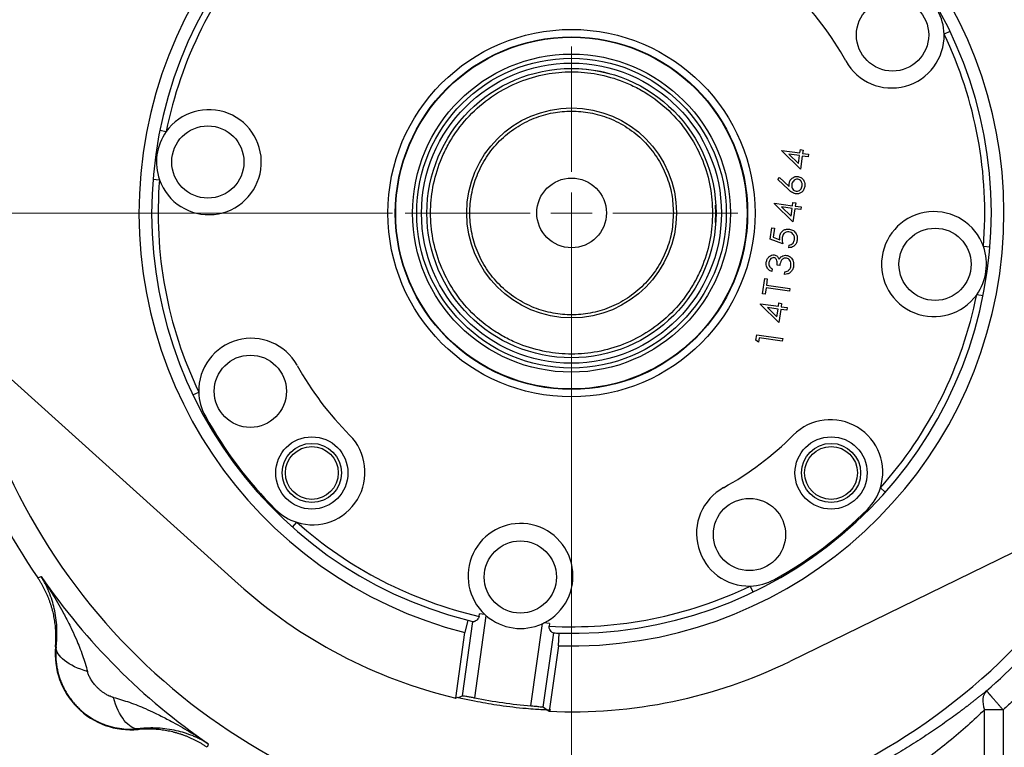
# Model space of a CAD drawing. Header units: inches. Extents: x 0.6 to 16.3, y 0.2 to 11.5.
# Tile 4 of 21: x 2.3 to 5.4, y 6.2 to 8.5. Entities that reach past the tile are written whole.
import ezdxf

# ---------------------------------------------------------------- set-up
doc = ezdxf.new("R2010")
doc.units = ezdxf.units.IN
doc.header["$MEASUREMENT"] = 0
doc.styles.add('SLDTEXTSTYLE0', font='TXT', dxfattribs={"width": 0.75})
doc.dimstyles.new('SLDDIMSTYLE0', dxfattribs={"dimtxt": 0.137795, "dimasz": 0.14, "dimexe": 0, "dimexo": 0.0625, "dimgap": 0.034449, "dimtad": 0, "dimdec": 1, "dimlfac": 1.5, "dimrnd": 1e-09, "dimzin": 12, "dimdsep": 46, "dimtxsty": 'SLDTEXTSTYLE0', "dimblk1": 'CLOSED', "dimblk2": 'CLOSED', "dimsah": 1, "dimcen": 0.09, "dimadec": 0, "dimazin": 3, "dimtfac": 1, "dimtdec": 1, "dimtofl": 0, "dimtmove": 0, "dimatfit": 3, "dimldrblk": 'CLOSED', "dimfxl": 0, "dimfrac": 2, "dimtolj": 1, "dimtzin": 12, "dimarcsym": 0})
doc.dimstyles.new('SLDDIMSTYLE4', dxfattribs={"dimtxt": 0.137795, "dimasz": 0.14, "dimexe": 0, "dimexo": 0.0625, "dimgap": 0.034449, "dimtad": 0, "dimtih": 1, "dimtoh": 1, "dimdec": 1, "dimlfac": 1.5, "dimrnd": 1e-09, "dimzin": 12, "dimdsep": 46, "dimtxsty": 'SLDTEXTSTYLE0', "dimblk1": 'CLOSED', "dimblk2": 'CLOSED', "dimsah": 1, "dimcen": 0.09, "dimadec": 0, "dimazin": 3, "dimtfac": 1, "dimtdec": 1, "dimtofl": 0, "dimtmove": 0, "dimatfit": 3, "dimldrblk": 'CLOSED', "dimfxl": 0, "dimfrac": 2, "dimtolj": 1, "dimtzin": 12, "dimarcsym": 0})
doc.dimstyles.new('SLDDIMSTYLE5', dxfattribs={"dimtxt": 0.137795, "dimasz": 0.14, "dimexe": 0, "dimexo": 0.0625, "dimgap": 0.034449, "dimtad": 0, "dimdec": 1, "dimlfac": 1.5, "dimrnd": 1e-09, "dimzin": 12, "dimdsep": 46, "dimtxsty": 'SLDTEXTSTYLE0', "dimblk1": 'CLOSED', "dimblk2": 'CLOSED', "dimsah": 1, "dimcen": 0.09, "dimadec": 0, "dimazin": 3, "dimtfac": 1, "dimtdec": 1, "dimtmove": 0, "dimatfit": 0, "dimldrblk": 'CLOSED', "dimfxl": 0, "dimfrac": 2, "dimtolj": 1, "dimtzin": 12, "dimarcsym": 0})

# ---------------------------------------------------------------- blocks, each defined once
blk = doc.blocks.new('_Closed')
at = {"color": 0, "linetype": 'ByBlock', "lineweight": -2}
for p, q in [((-1, 0.166667), (0, 0)), ((-1, 0.166667), (-1, -0.166667)), ((0, 0), (-1, -0.166667)), ((0, 0), (-1, 0))]:
    blk.add_line(p, q, dxfattribs=at)
blk = doc.blocks.new('_D_5')
at = {"color": 7, "linetype": 'Continuous', "lineweight": 0}
for p, q in [((3.3014, 9.9866), (1.2187, 9.9866)), ((1.2581, 9.9866), (1.2581, 9.3219)), ((1.1054, 9.2939), (1.0634, 9.2939)), ((1.0634, 9.2939), (1.0634, 9.0752)), ((1.4108, 9.2939), (1.4528, 9.2939)), ((1.4528, 9.2939), (1.4528, 9.0752)), ((1.0634, 9.0752), (1.1054, 9.0752)), ((1.4528, 9.0752), (1.4108, 9.0752)), ((1.2581, 4.9368), (1.2581, 8.869)), ((1.8519, 4.9368), (1.2187, 4.9368))]:
    blk.add_line(p, q, dxfattribs=at)
at = {"color": 7, "linetype": 'Continuous', "lineweight": 18, "xscale": 0.14, "yscale": 0.14}
for p, rotation in [((1.2581, 9.9866), 90.0000000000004), ((1.2581, 4.9368), 270.0000000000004)]:
    blk.add_blockref('_Closed', p, dxfattribs=dict(at, rotation=rotation))
at = {"color": 7, "linetype": 'Continuous', "lineweight": 18, "char_height": 0.1378, "attachment_point": 1, "style": 'SLDTEXTSTYLE0'}
for s, insert in [('192', (1.1054, 9.2528)), ('7.6', (1.1308, 9.0466))]:
    blk.add_mtext(s, dxfattribs=dict(at, insert=insert))
blk = doc.blocks.new('_D_6')
at = {"color": 7, "linetype": 'Continuous', "lineweight": 0}
for p, q in [((1.9865, 7.1112), (1.9865, 4.2212)), ((4.8732, 5.6741), (4.8732, 4.2212)), ((3.4089, 4.459), (3.3669, 4.459)), ((3.3669, 4.459), (3.3669, 4.2403)), ((3.7143, 4.459), (3.7563, 4.459)), ((3.7563, 4.459), (3.7563, 4.2403)), ((1.9865, 4.2605), (3.2461, 4.2605)), ((4.8732, 4.2605), (3.8771, 4.2605)), ((3.3669, 4.2403), (3.4089, 4.2403)), ((3.7563, 4.2403), (3.7143, 4.2403))]:
    blk.add_line(p, q, dxfattribs=at)
at = {"color": 7, "linetype": 'Continuous', "lineweight": 18, "xscale": 0.14, "yscale": 0.14, "rotation": 180.0000000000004}
blk.add_blockref('_Closed', (1.9865, 4.2605), dxfattribs=at)
at = {"color": 7, "linetype": 'Continuous', "lineweight": 18, "xscale": 0.14, "yscale": 0.14}
blk.add_blockref('_Closed', (4.8732, 4.2605), dxfattribs=at)
at = {"color": 7, "linetype": 'Continuous', "lineweight": 18, "char_height": 0.1378, "attachment_point": 1, "style": 'SLDTEXTSTYLE0'}
for s, insert in [('110', (3.4089, 4.4179)), ('4.3', (3.4343, 4.2117))]:
    blk.add_mtext(s, dxfattribs=dict(at, insert=insert))
blk = doc.blocks.new('_D_9')
at = {"color": 7, "linetype": 'Continuous', "lineweight": 0}
for p, q in [((3.4717, 7.9332), (1.5291, 7.9332)), ((1.5685, 7.9332), (1.5685, 6.42)), ((1.4157, 6.392), (1.3737, 6.392)), ((1.3737, 6.392), (1.3737, 6.1733)), ((1.7212, 6.392), (1.7632, 6.392)), ((1.7632, 6.392), (1.7632, 6.1733)), ((1.3737, 6.1733), (1.4157, 6.1733)), ((1.7632, 6.1733), (1.7212, 6.1733)), ((1.5685, 4.9368), (1.5685, 5.9671)), ((1.7538, 4.9368), (1.5291, 4.9368))]:
    blk.add_line(p, q, dxfattribs=at)
at = {"color": 7, "linetype": 'Continuous', "lineweight": 18, "xscale": 0.14, "yscale": 0.14}
for p, rotation in [((1.5685, 7.9332, -0.5752), 90.0000000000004), ((1.5685, 4.9368, -0.5752), 270.0000000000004)]:
    blk.add_blockref('_Closed', p, dxfattribs=dict(at, rotation=rotation))
at = {"color": 7, "linetype": 'Continuous', "lineweight": 18, "char_height": 0.1378, "attachment_point": 1, "style": 'SLDTEXTSTYLE0'}
for s, insert in [('114', (1.4157, 6.3509)), ('4.5', (1.4412, 6.1447))]:
    blk.add_mtext(s, dxfattribs=dict(at, insert=insert))
blk = doc.blocks.new('_D_10')
at = {"color": 7, "linetype": 'Continuous', "lineweight": 0}
for p, q in [((4.0399, 7.8938), (4.0399, 4.6076)), ((4.8732, 5.6741), (4.8732, 4.6076)), ((4.276, 4.8455), (4.2341, 4.8455)), ((4.2341, 4.8455), (4.2341, 4.6267)), ((4.4797, 4.8455), (4.5217, 4.8455)), ((4.5217, 4.8455), (4.5217, 4.6267)), ((4.0399, 4.647), (3.7899, 4.647)), ((4.8732, 4.647), (5.1232, 4.647)), ((4.2341, 4.6267), (4.276, 4.6267)), ((4.5217, 4.6267), (4.4797, 4.6267))]:
    blk.add_line(p, q, dxfattribs=at)
at = {"color": 7, "linetype": 'Continuous', "lineweight": 18, "xscale": 0.14, "yscale": 0.14}
blk.add_blockref('_Closed', (4.0399, 4.647, -0.5752), dxfattribs=at)
at = {"color": 7, "linetype": 'Continuous', "lineweight": 18, "xscale": 0.14, "yscale": 0.14, "rotation": 180.0000000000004}
blk.add_blockref('_Closed', (4.8732, 4.647, -0.5752), dxfattribs=at)
at = {"color": 7, "linetype": 'Continuous', "lineweight": 18, "char_height": 0.1378, "attachment_point": 1, "style": 'SLDTEXTSTYLE0'}
for s, insert in [('32', (4.276, 4.8044)), ('1.3', (4.2506, 4.5982))]:
    blk.add_mtext(s, dxfattribs=dict(at, insert=insert))
blk = doc.blocks.new('SW_CENTERMARKSYMBOL_0')
at = {"color": 0, "linetype": 'Continuous', "lineweight": 18}
for p, q in [((0, 0.1312), (0, 0.5288)), ((0, 0), (0, 0.0656)), ((-0.1312, 0), (-0.5288, 0)), ((0, 0), (-0.0656, 0)), ((0, 0), (0, -0.0656)), ((0, 0), (0.0656, 0)), ((0.1312, 0), (0.5288, 0)), ((0, -0.1312), (0, -0.5288))]:
    blk.add_line(p, q, dxfattribs=at)

msp = doc.modelspace()

# ---------------------------------------------------------------- linework, layer by layer
at = {"color": 7, "linetype": 'Continuous', "lineweight": 25}
for p, q in [((5.2426, 8.5103), (5.2239, 8.5014)), ((2.732, 8.1962), (2.7523, 8.1921)), ((4.7659, 8.1242), (4.7674, 8.1348)), ((4.7674, 8.1348), (4.7758, 8.1336)), ((4.7085, 8.1305), (4.7087, 8.1322)), ((4.7674, 8.0733), (4.7085, 8.1305)), ((4.7087, 8.1322), (4.7659, 8.1242)), ((4.7647, 8.1157), (4.7307, 8.1205)), ((4.7307, 8.1205), (4.7612, 8.0909)), ((4.7612, 8.0909), (4.7647, 8.1157)), ((4.7732, 8.1145), (4.7674, 8.0733)), ((4.7922, 8.1119), (4.7732, 8.1145)), ((4.7758, 8.1336), (4.7743, 8.123)), ((4.7743, 8.123), (4.7934, 8.1203)), ((4.7934, 8.1203), (4.7922, 8.1119)), ((2.7102, 8.0409), (2.7308, 8.0393)), ((4.6958, 8.04), (4.7013, 8.0462)), ((4.7013, 8.0462), (4.7313, 8.0176)), ((4.7297, 8.0077), (4.6958, 8.04)), ((4.4984, 7.934), (4.4977, 7.9585)), ((4.685, 7.9629), (4.6852, 7.9646)), ((4.7438, 7.9057), (4.685, 7.9629)), ((4.6852, 7.9646), (4.7423, 7.9566)), ((4.7411, 7.9481), (4.7071, 7.9529)), ((4.7071, 7.9529), (4.7376, 7.9233)), ((4.7376, 7.9233), (4.7411, 7.9481)), ((4.7423, 7.9566), (4.7438, 7.9672)), ((4.7438, 7.9672), (4.7523, 7.966)), ((4.7496, 7.947), (4.7438, 7.9057)), ((4.7686, 7.9443), (4.7496, 7.947)), ((4.7523, 7.966), (4.7508, 7.9554)), ((4.7508, 7.9554), (4.7698, 7.9527)), ((4.7698, 7.9527), (4.7686, 7.9443)), ((4.4974, 7.9032), (4.4984, 7.934)), ((4.6714, 7.8509), (4.6764, 7.8869)), ((4.6764, 7.8869), (4.6849, 7.8857)), ((4.6849, 7.8857), (4.6808, 7.8564)), ((4.6808, 7.8564), (4.7019, 7.8483)), ((4.7113, 7.8356), (4.6714, 7.8509)), ((4.7301, 7.8233), (4.7312, 7.8317)), ((5.3695, 7.8255), (5.3489, 7.8272)), ((4.7016, 7.7666), (4.6931, 7.7678)), ((2.9804, 6.7566), (1.8688, 7.7574)), ((4.6774, 7.756), (4.6763, 7.7475)), ((4.7171, 7.7386), (4.7183, 7.747)), ((4.6469, 7.677), (4.6538, 7.7257)), ((4.6538, 7.7257), (4.6622, 7.7245)), ((4.6622, 7.7245), (4.6594, 7.7044)), ((4.6594, 7.7044), (4.7335, 7.694)), ((4.6554, 7.6758), (4.6469, 7.677)), ((4.6582, 7.6959), (4.6554, 7.6758)), ((4.7323, 7.6855), (4.6582, 7.6959)), ((4.7335, 7.694), (4.7323, 7.6855)), ((5.3477, 7.6703), (5.3274, 7.6743)), ((4.6401, 7.6436), (4.6403, 7.6453)), ((4.6989, 7.5864), (4.6401, 7.6436)), ((4.6403, 7.6453), (4.6974, 7.6373)), ((4.6963, 7.6288), (4.6623, 7.6336)), ((4.6623, 7.6336), (4.6928, 7.604)), ((4.6974, 7.6373), (4.6989, 7.6479)), ((4.6989, 7.6479), (4.7074, 7.6467)), ((4.7074, 7.6467), (4.7059, 7.6361)), ((4.7059, 7.6361), (4.725, 7.6334)), ((4.6928, 7.604), (4.6963, 7.6288)), ((4.7047, 7.6277), (4.6989, 7.5864)), ((4.7238, 7.625), (4.7047, 7.6277)), ((4.725, 7.6334), (4.7238, 7.625)), ((4.6262, 7.5295), (4.6286, 7.5464)), ((4.6286, 7.5464), (4.7111, 7.5348)), ((4.6339, 7.523), (4.6262, 7.5295)), ((4.6359, 7.5368), (4.6339, 7.523)), ((4.7099, 7.5264), (4.6359, 7.5368)), ((4.7111, 7.5348), (4.7099, 7.5264)), ((2.8372, 7.3561), (2.8558, 7.365)), ((2.8731, 7.2864), (2.8766, 7.2884)), ((6.0783, 7.1658), (4.7339, 6.5101)), ((5.0369, 7.047), (5.0215, 7.0607)), ((3.0965, 6.99), (3.0994, 6.9928)), ((4.9831, 6.9899), (4.9803, 6.9927)), ((3.1536, 6.9362), (3.1673, 6.9516)), ((2.3439, 6.7756), (2.3498, 6.7774)), ((2.3498, 6.7774), (2.3554, 6.7791)), ((4.6866, 6.7665), (4.6847, 6.77)), ((4.617, 6.7305), (4.608, 6.7491)), ((3.6933, 6.4006), (3.7265, 6.6365)), ((3.7103, 6.6406), (3.7012, 6.6016)), ((3.7265, 6.6365), (3.7283, 6.6361)), ((3.7327, 6.3942), (3.7693, 6.6548)), ((3.7467, 6.653), (3.7479, 6.6615)), ((3.7645, 6.6591), (3.7479, 6.6615)), ((3.7645, 6.6591), (3.7693, 6.6548)), ((3.97, 6.6303), (3.9534, 6.6326)), ((3.672, 6.3932), (3.7012, 6.6016)), ((3.9109, 6.3692), (3.9476, 6.6298)), ((3.97, 6.6303), (3.9688, 6.6218)), ((3.9505, 6.3645), (3.9837, 6.6004)), ((3.9983, 6.5598), (4.0004, 6.5998)), ((2.4004, 6.5564), (2.4025, 6.5565)), ((3.9983, 6.5598), (3.969, 6.3515)), ((5.3524, 5.9516), (5.3524, 6.3562)), ((5.4112, 6.3562), (5.4112, 5.9516)), ((2.6631, 6.2959), (2.663, 6.2938)), ((2.8841, 6.2431), (2.8823, 6.2373)), ((2.8858, 6.2487), (2.8841, 6.2431))]:
    msp.add_line(p, q, dxfattribs=at)
for centre, radius in [((5.0602, 8.4988), 0.1147), ((4.0399, 7.9332), 0.5833), ((4.0399, 7.9332), 0.5597), ((4.0399, 7.9332), 0.5583), ((4.0399, 7.9332), 0.5049), ((4.0399, 7.9332), 0.4918), ((4.0399, 7.9332), 0.4765), ((4.0399, 7.9332), 0.4593), ((4.0404, 7.9338), 0.3333), ((2.8845, 8.0956), 0.1147), ((4.0404, 7.9338), 0.1107), ((5.1952, 7.7708), 0.1147), ((3.0195, 7.3676), 0.1147), ((3.2149, 7.1083), 0.1147), ((3.2149, 7.1083), 0.094), ((4.8648, 7.1083), 0.1147), ((4.8648, 7.1083), 0.094), ((3.2149, 7.1083), 0.084), ((4.8648, 7.1083), 0.084), ((4.6055, 6.9128), 0.1147), ((3.8775, 6.7779), 0.1147)]:
    msp.add_circle(centre, radius, dxfattribs=at)
at = {"color": 8, "linetype": 'Continuous', "lineweight": 25}
for start, end in [(11.4524, 152.5476), (191.4524, 332.5476)]:
    msp.add_arc((4.0399, 7.9332), 1.9709, start, end, dxfattribs=at)
at = {"color": 7, "linetype": 'Continuous', "lineweight": 25}
for centre, radius, start, end in [((4.0399, 7.9332), 1.374, 88.2674, 255.7326), ((4.0399, 7.9332), 1.334, 88.3048, 255.6952), ((4.0399, 7.9332), 1.374, 268.2674, 75.7326), ((4.0399, 7.9332), 1.334, 268.3048, 75.6952), ((4.0399, 7.9332), 1.3133, 138.3664, 168.632), ((4.0399, 7.9332), 0.9967, 29.0016, 44.9984), ((5.0573, 8.4972), 0.1667, 1.4247, 29.0016), ((5.0573, 8.4972), 0.1667, 209.0016, 1.4247), ((4.0399, 7.9332), 1.3133, 355.368, 25.6336), ((4.0404, 7.9338), 0.458, 74.7556, 89.7087), ((2.8878, 8.0951), 0.1667, 199.577, 144.423), ((2.8878, 8.0951), 0.1667, 144.423, 199.577), ((4.0399, 7.9332), 1.3133, 175.368, 205.6336), ((5.1919, 7.7713), 0.1667, 19.577, 324.423), ((5.1919, 7.7713), 0.1667, 324.423, 19.577), ((4.0399, 7.9332), 1.3133, 318.3664, 348.632), ((4.0399, 7.9332), 2.0533, 188.4531, 214.3161), ((3.0224, 7.3692), 0.1667, 29.0016, 181.4247), ((4.0399, 7.9332), 0.9967, 209.0016, 224.9984), ((3.0224, 7.3692), 0.1667, 181.4247, 209.0016), ((4.0399, 7.9332), 1.33, 209.0016, 224.9984), ((4.8624, 7.1106), 0.1667, 342.5753, 134.9984), ((3.2172, 7.1106), 0.1667, 252.5753, 44.9984), ((4.0399, 7.9332), 0.9967, 299.0016, 314.9984), ((4.6039, 6.9158), 0.1667, 119.0016, 271.4247), ((4.8624, 7.1106), 0.1667, 314.9984, 342.5753), ((3.2172, 7.1106), 0.1667, 224.9984, 252.5753), ((4.0399, 7.9332), 1.33, 299.0016, 314.9984), ((4.0399, 7.9332), 1.3133, 228.3664, 257.1025), ((3.878, 6.7812), 0.1667, 296.9152, 227.0848), ((4.0399, 7.9332), 2.0099, 311.0101, 328.9768), ((4.0399, 7.9332), 2.0419, 214.4163, 235.5837), ((4.6039, 6.9158), 0.1667, 271.4247, 299.0016), ((4.0399, 7.9332), 1.5833, 228, 256.5639), ((4.0399, 7.9332), 1.3133, 266.8975, 295.6336), ((4.0399, 7.9332), 1.334, 255.6952, 256.4136), ((3.878, 6.7812), 0.1667, 229.3109, 294.6891), ((4.0399, 7.9332), 1.334, 267.5864, 268.3048), ((2.6403, 6.5336), 0.2409, 174.5811, 275.4189), ((4.0399, 7.9332), 1.5833, 267.4361, 296), ((4.0399, 7.9332), 1.5694, 258.7119, 265.2881)]:
    msp.add_arc(centre, radius, start, end, dxfattribs=at)
for centre, start_param, end_param in [((2.6581, 8.1274), 5.276457, 5.286719), ((5.4216, 7.739), 4.138059, 4.148321)]:
    msp.add_ellipse(centre, major_axis=(2.3066, -0.3242), ratio=0.800731, start_param=start_param, end_param=end_param, dxfattribs=at)
for points, knots in [([(4.4884, 7.9339), (4.4869, 7.9613), (4.4839, 8.0176), (4.459, 8.101), (4.4176, 8.1813), (4.3593, 8.2529), (4.2994, 8.3016), (4.2467, 8.3323), (4.1928, 8.3568), (4.1238, 8.3766), (4.0402, 8.3843), (3.9566, 8.3766), (3.8731, 8.3525), (3.7929, 8.3109), (3.7212, 8.2527), (3.6726, 8.1927), (3.6419, 8.14), (3.6174, 8.0862), (3.5975, 8.0172), (3.5899, 7.9336), (3.5976, 7.85), (3.6216, 7.7665), (3.6633, 7.6862), (3.7215, 7.6146), (3.7814, 7.566), (3.8341, 7.5352), (3.888, 7.5107), (3.957, 7.4909), (4.0406, 7.4833), (4.1242, 7.491), (4.2077, 7.515), (4.288, 7.5566), (4.3596, 7.6148), (4.4082, 7.6748), (4.439, 7.7275), (4.4634, 7.7814), (4.484, 7.8503), (4.487, 7.9066), (4.4884, 7.9339)], [0, 0, 0, 0, 0.029124, 0.059993, 0.092145, 0.124979, 0.157814, 0.173908, 0.190007, 0.220876, 0.25, 0.279124, 0.309993, 0.342145, 0.374979, 0.407814, 0.423908, 0.440007, 0.470876, 0.5, 0.529124, 0.559993, 0.592145, 0.624979, 0.657814, 0.673908, 0.690007, 0.720876, 0.75, 0.779124, 0.809993, 0.842145, 0.874979, 0.907814, 0.923908, 0.940007, 0.970876, 1, 1, 1, 1]), ([(4.3637, 7.9339), (4.3627, 7.9536), (4.3605, 7.9942), (4.3425, 8.0545), (4.3126, 8.1124), (4.2706, 8.1641), (4.2189, 8.2061), (4.1609, 8.2361), (4.1006, 8.2534), (4.0403, 8.2589), (3.9799, 8.2534), (3.9197, 8.236), (3.8618, 8.206), (3.8101, 8.1639), (3.7681, 8.1122), (3.7381, 8.0543), (3.7208, 7.994), (3.7153, 7.9336), (3.7208, 7.8733), (3.7382, 7.813), (3.7682, 7.7551), (3.8102, 7.7034), (3.862, 7.6614), (3.9199, 7.6314), (3.9802, 7.6141), (4.0405, 7.6086), (4.1009, 7.6142), (4.1611, 7.6315), (4.2191, 7.6616), (4.2707, 7.7036), (4.3128, 7.7553), (4.3426, 7.8133), (4.3606, 7.8736), (4.3627, 7.9142), (4.3637, 7.9339)], [0, 0, 0, 0, 0.029129, 0.060003, 0.09216, 0.125, 0.15784, 0.189997, 0.220871, 0.25, 0.279129, 0.310003, 0.34216, 0.375, 0.40784, 0.439997, 0.470871, 0.5, 0.529129, 0.560003, 0.59216, 0.625, 0.65784, 0.689997, 0.720871, 0.75, 0.779129, 0.810003, 0.84216, 0.875, 0.90784, 0.939997, 0.970871, 1, 1, 1, 1]), ([(4.7317, 8.0269), (4.7326, 8.0306), (4.7344, 8.0379), (4.742, 8.0455), (4.7509, 8.0497), (4.7568, 8.0495), (4.7598, 8.0493)], [0, 0, 0, 0, 0.2799, 0.559641, 0.779777, 1, 1, 1, 1]), ([(4.759, 8.0408), (4.7564, 8.0407), (4.751, 8.0406), (4.745, 8.0357), (4.7412, 8.03), (4.7403, 8.0258), (4.7399, 8.0238)], [0, 0, 0, 0, 0.278445, 0.558346, 0.779003, 1, 1, 1, 1]), ([(4.7727, 8.0194), (4.7729, 8.0221), (4.7731, 8.0274), (4.7699, 8.0342), (4.7651, 8.0392), (4.7611, 8.0403), (4.759, 8.0408)], [0, 0, 0, 0, 0.280263, 0.560134, 0.780194, 1, 1, 1, 1]), ([(4.7598, 8.0493), (4.7637, 8.0482), (4.7714, 8.0461), (4.7785, 8.037), (4.7817, 8.0272), (4.7813, 8.0209), (4.7811, 8.0178)], [0, 0, 0, 0, 0.279219, 0.558501, 0.77922, 1, 1, 1, 1]), ([(4.7313, 8.0176), (4.7313, 8.0194), (4.7312, 8.0225), (4.7315, 8.0256), (4.7317, 8.0269)], [0, 0, 0, 0, 0.5599917, 1, 1, 1, 1]), ([(4.7399, 8.0238), (4.7398, 8.0211), (4.7395, 8.0159), (4.7427, 8.0091), (4.7476, 8.0042), (4.7517, 8.0032), (4.7537, 8.0027)], [0, 0, 0, 0, 0.280338, 0.560129, 0.780136, 1, 1, 1, 1]), ([(4.7811, 8.0178), (4.7802, 8.014), (4.7783, 8.0065), (4.7707, 7.9983), (4.7614, 7.994), (4.7553, 7.9942), (4.7522, 7.9943)], [0, 0, 0, 0, 0.280047, 0.559553, 0.779835, 1, 1, 1, 1]), ([(4.7537, 8.0027), (4.7564, 8.0027), (4.7617, 8.0028), (4.7676, 8.0077), (4.7714, 8.0133), (4.7723, 8.0174), (4.7727, 8.0194)], [0, 0, 0, 0, 0.278532, 0.558448, 0.779101, 1, 1, 1, 1]), ([(4.7522, 7.9943), (4.7474, 7.9959), (4.7389, 7.9987), (4.7325, 8.005), (4.7297, 8.0077)], [0, 0, 0, 0, 0.557886, 1, 1, 1, 1]), ([(4.7019, 7.8483), (4.7016, 7.8503), (4.7012, 7.8538), (4.7015, 7.8573), (4.7016, 7.8588)], [0, 0, 0, 0, 0.560097, 1, 1, 1, 1]), ([(4.7016, 7.8588), (4.7026, 7.8628), (4.7045, 7.8707), (4.713, 7.8789), (4.7228, 7.8829), (4.7292, 7.8825), (4.7324, 7.8823)], [0, 0, 0, 0, 0.279957, 0.559314, 0.779421, 1, 1, 1, 1]), ([(4.7098, 7.8554), (4.7096, 7.8517), (4.7093, 7.845), (4.7107, 7.8385), (4.7113, 7.8356)], [0, 0, 0, 0, 0.559482, 1, 1, 1, 1]), ([(4.7309, 7.8738), (4.7279, 7.8739), (4.722, 7.874), (4.715, 7.8688), (4.7111, 7.8622), (4.7102, 7.8577), (4.7098, 7.8554)], [0, 0, 0, 0, 0.279203, 0.558342, 0.778918, 1, 1, 1, 1]), ([(4.7488, 7.8488), (4.7489, 7.8521), (4.7491, 7.8585), (4.7446, 7.8665), (4.7383, 7.8721), (4.7334, 7.8733), (4.7309, 7.8738)], [0, 0, 0, 0, 0.279854, 0.559624, 0.779726, 1, 1, 1, 1]), ([(4.7324, 7.8823), (4.7368, 7.8811), (4.7455, 7.8787), (4.7542, 7.8689), (4.7579, 7.8577), (4.7574, 7.8507), (4.7571, 7.8471)], [0, 0, 0, 0, 0.279481, 0.558779, 0.779173, 1, 1, 1, 1]), ([(4.7571, 7.8471), (4.7563, 7.8435), (4.7546, 7.8362), (4.7474, 7.8284), (4.7388, 7.8239), (4.733, 7.8235), (4.7301, 7.8233)], [0, 0, 0, 0, 0.279939, 0.55943, 0.779616, 1, 1, 1, 1]), ([(4.7312, 7.8317), (4.7337, 7.8321), (4.7387, 7.8328), (4.7458, 7.8389), (4.7476, 7.8451), (4.7488, 7.8488)], [0, 0, 0, 0, 0.280951, 0.561201, 1, 1, 1, 1]), ([(4.6589, 7.7772), (4.6597, 7.7807), (4.6613, 7.7876), (4.6675, 7.7955), (4.6756, 7.8003), (4.6812, 7.8004), (4.684, 7.8004)], [0, 0, 0, 0, 0.280378, 0.56037, 0.78049, 1, 1, 1, 1]), ([(4.6828, 7.7919), (4.6805, 7.7918), (4.6758, 7.7914), (4.6697, 7.7853), (4.6682, 7.7796), (4.6673, 7.7761)], [0, 0, 0, 0, 0.278139, 0.559355, 1, 1, 1, 1]), ([(4.6931, 7.7678), (4.6934, 7.7727), (4.6938, 7.78), (4.6901, 7.7879), (4.6863, 7.791), (4.6839, 7.7916), (4.6828, 7.7919)], [0, 0, 0, 0, 0.499678, 0.749309, 0.874738, 1, 1, 1, 1]), ([(4.684, 7.8004), (4.6859, 7.7999), (4.6898, 7.7991), (4.6957, 7.7947), (4.698, 7.79), (4.6994, 7.7872)], [0, 0, 0, 0, 0.2802843, 0.5603947, 1, 1, 1, 1]), ([(4.6994, 7.7872), (4.7007, 7.7891), (4.703, 7.7926), (4.7064, 7.7949), (4.7078, 7.7959)], [0, 0, 0, 0, 0.5598678, 1, 1, 1, 1]), ([(4.7228, 7.7906), (4.7213, 7.7907), (4.7183, 7.7908), (4.7126, 7.7888), (4.7045, 7.7817), (4.7027, 7.7726), (4.7016, 7.7666)], [0, 0, 0, 0, 0.125435, 0.25095, 0.500297, 1, 1, 1, 1]), ([(4.7078, 7.7959), (4.7106, 7.7973), (4.7155, 7.7997), (4.7209, 7.7993), (4.7233, 7.7992)], [0, 0, 0, 0, 0.559568, 1, 1, 1, 1]), ([(4.7371, 7.7661), (4.7374, 7.769), (4.7378, 7.775), (4.7347, 7.7828), (4.7296, 7.7887), (4.725, 7.79), (4.7228, 7.7906)], [0, 0, 0, 0, 0.280731, 0.560372, 0.780531, 1, 1, 1, 1]), ([(4.7233, 7.7992), (4.7274, 7.7979), (4.7356, 7.7953), (4.7431, 7.7854), (4.7463, 7.7748), (4.7458, 7.7681), (4.7456, 7.7647)], [0, 0, 0, 0, 0.278847, 0.558302, 0.779008, 1, 1, 1, 1]), ([(4.6763, 7.7475), (4.6731, 7.7491), (4.6668, 7.7522), (4.6609, 7.7603), (4.6583, 7.769), (4.6587, 7.7745), (4.6589, 7.7772)], [0, 0, 0, 0, 0.280074, 0.559434, 0.779611, 1, 1, 1, 1]), ([(4.6673, 7.7761), (4.6672, 7.7739), (4.6669, 7.7694), (4.6698, 7.7616), (4.6746, 7.7581), (4.6774, 7.756)], [0, 0, 0, 0, 0.28078, 0.56065, 1, 1, 1, 1]), ([(4.7456, 7.7647), (4.7447, 7.7608), (4.743, 7.7531), (4.7356, 7.7443), (4.7264, 7.7396), (4.7202, 7.7389), (4.7171, 7.7386)], [0, 0, 0, 0, 0.280125, 0.559281, 0.779392, 1, 1, 1, 1]), ([(4.7306, 7.7522), (4.7325, 7.7545), (4.7358, 7.7586), (4.7367, 7.7638), (4.7371, 7.7661)], [0, 0, 0, 0, 0.558747, 1, 1, 1, 1]), ([(4.7183, 7.747), (4.7208, 7.7475), (4.7253, 7.7483), (4.729, 7.751), (4.7306, 7.7522)], [0, 0, 0, 0, 0.56063, 1, 1, 1, 1]), ([(5.8308, 6.8561), (5.8267, 6.8495), (5.8186, 6.8361), (5.8062, 6.8162), (5.7936, 6.7965), (5.7807, 6.7769), (5.7677, 6.7575), (5.7544, 6.7383), (5.741, 6.7192), (5.7273, 6.7002), (5.7134, 6.6814), (5.6992, 6.6628), (5.6849, 6.6443), (5.6704, 6.6259), (5.6556, 6.6077), (5.6357, 6.5837), (5.6102, 6.554), (5.579, 6.5192), (5.5469, 6.4851), (5.5141, 6.4518), (5.4806, 6.4191), (5.4464, 6.3872), (5.4229, 6.3666), (5.4112, 6.3562)], [0, 0, 0, 0, 0.035774, 0.071521, 0.107246, 0.142952, 0.178645, 0.214329, 0.250007, 0.285686, 0.321369, 0.35706, 0.392765, 0.428488, 0.464232, 0.500004, 0.571514, 0.642936, 0.714308, 0.785664, 0.857041, 0.928474, 1, 1, 1, 1]), ([(2.4004, 6.5564), (2.4007, 6.5596), (2.4013, 6.566), (2.4017, 6.5756), (2.4019, 6.5852), (2.4019, 6.5948), (2.4015, 6.6044), (2.4009, 6.6141), (2.4, 6.6236), (2.3988, 6.6332), (2.3974, 6.6427), (2.3957, 6.6522), (2.3937, 6.6616), (2.3914, 6.671), (2.3889, 6.6802), (2.3861, 6.6895), (2.383, 6.6986), (2.3797, 6.7076), (2.3761, 6.7165), (2.3722, 6.7254), (2.3681, 6.7341), (2.3638, 6.7427), (2.3592, 6.7511), (2.3543, 6.7594), (2.3493, 6.7676), (2.3457, 6.773), (2.3439, 6.7756)], [0, 0, 0, 0, 0.041666, 0.083331, 0.124998, 0.166665, 0.208333, 0.25, 0.291668, 0.333335, 0.375001, 0.416665, 0.458329, 0.499991, 0.541654, 0.583318, 0.624983, 0.66665, 0.708318, 0.749986, 0.791656, 0.833325, 0.874994, 0.916663, 0.958332, 1, 1, 1, 1]), ([(2.4025, 6.5565), (2.4028, 6.559), (2.4034, 6.5642), (2.4041, 6.5719), (2.4047, 6.5797), (2.405, 6.5875), (2.4052, 6.5954), (2.4052, 6.6035), (2.4051, 6.6115), (2.4044, 6.6267), (2.4022, 6.6493), (2.3971, 6.6772), (2.3896, 6.7048), (2.3817, 6.7269), (2.3735, 6.7458), (2.3655, 6.762), (2.3589, 6.7731), (2.3554, 6.7791)], [0, 0, 0, 0, 0.027232, 0.0551768, 0.0838464, 0.1132519, 0.1434034, 0.1743105, 0.205982, 0.238426, 0.3563474, 0.4866698, 0.6065984, 0.7421407, 0.813048, 0.8989905, 1, 1, 1, 1]), ([(2.3554, 6.7791), (2.3667, 6.7621), (2.3777, 6.7448), (2.4006, 6.7074), (2.4123, 6.6872), (2.4304, 6.6542), (2.437, 6.6415), (2.4466, 6.6225), (2.4497, 6.6162), (2.4576, 6.5997), (2.4623, 6.5896), (2.4737, 6.5633), (2.4802, 6.547), (2.4924, 6.513), (2.4978, 6.4953), (2.5021, 6.4778)], [0, 0, 0, 0, 0.296408, 0.296408, 0.563592, 0.563592, 0.730583, 0.730583, 0.834952, 0.834952, 1.04369, 1.04369, 1.37767, 1.37767, 1.669903, 1.669903, 1.669903, 1.669903]), ([(3.7467, 6.653), (3.7464, 6.6517), (3.7457, 6.6487), (3.7424, 6.6441), (3.7378, 6.6399), (3.7328, 6.6369), (3.7297, 6.6359), (3.7286, 6.6361), (3.7283, 6.6361)], [0, 0, 0, 0, 0.11439, 0.259008, 0.481895, 0.715004, 0.929881, 1, 1, 1, 1]), ([(3.9476, 6.6298), (3.9489, 6.6304), (3.9508, 6.6313), (3.9527, 6.6323), (3.9534, 6.6326)], [0, 0, 0, 0, 0.659423, 1, 1, 1, 1]), ([(3.9818, 6.6005), (3.9808, 6.6008), (3.979, 6.6014), (3.9751, 6.6052), (3.9715, 6.6101), (3.9691, 6.6154), (3.9685, 6.6192), (3.9687, 6.6212), (3.9688, 6.6218)], [0, 0, 0, 0, 0.215963, 0.430925, 0.676408, 0.829644, 0.947653, 1, 1, 1, 1]), ([(3.9818, 6.6005), (3.9818, 6.6005), (3.9828, 6.6004), (3.9833, 6.6004), (3.9837, 6.6004)], [0, 0, 0, 0, 0.052101, 1, 1, 1, 1]), ([(2.4025, 6.5565), (2.4023, 6.5539), (2.4018, 6.5489), (2.4015, 6.5412), (2.4012, 6.531), (2.4016, 6.5182), (2.403, 6.5028), (2.4054, 6.4876), (2.4088, 6.4726), (2.4132, 6.4578), (2.4185, 6.4433), (2.4248, 6.4292), (2.4319, 6.4156), (2.4399, 6.4024), (2.4487, 6.3898), (2.4583, 6.3778), (2.4687, 6.3665), (2.4797, 6.3558), (2.4915, 6.3459), (2.5038, 6.3368), (2.5167, 6.3285), (2.53, 6.321), (2.5439, 6.3144), (2.5581, 6.3088), (2.5726, 6.304), (2.5874, 6.3002), (2.6024, 6.2974), (2.6175, 6.2955), (2.6327, 6.2946), (2.648, 6.2946), (2.6581, 6.2955), (2.6631, 6.2959)], [0, 0, 0, 0, 0.018271, 0.0365, 0.05469, 0.091436, 0.128125, 0.164759, 0.201341, 0.237875, 0.274365, 0.310813, 0.347223, 0.383599, 0.419943, 0.45626, 0.492552, 0.528822, 0.565076, 0.601315, 0.637543, 0.673765, 0.709982, 0.746199, 0.782419, 0.818646, 0.854883, 0.891133, 0.9274, 0.963688, 1, 1, 1, 1]), ([(2.5845, 6.3955), (2.5835, 6.3957), (2.5798, 6.3967), (2.5754, 6.3983), (2.5699, 6.4007), (2.5638, 6.4037), (2.5561, 6.4083), (2.548, 6.414), (2.5406, 6.4201), (2.5346, 6.4257), (2.5301, 6.4304), (2.5247, 6.4364), (2.518, 6.445), (2.5107, 6.4563), (2.5061, 6.4657), (2.5038, 6.472), (2.5027, 6.4754), (2.5023, 6.477), (2.5021, 6.4779)], [0, 0, 0, 0, 0.0272854, 0.0966957, 0.1181176, 0.1775137, 0.2645843, 0.3409911, 0.4198607, 0.5000563, 0.5401228, 0.5799897, 0.6971505, 0.8081797, 0.9099168, 0.9564277, 0.9785373, 1, 1, 1, 1]), ([(5.3587, 6.4166), (5.3561, 6.4144), (5.3509, 6.4102), (5.3429, 6.4037), (5.3347, 6.3971), (5.3263, 6.3905), (5.3178, 6.3838), (5.3091, 6.377), (5.3002, 6.3701), (5.2912, 6.3632), (5.282, 6.3563), (5.2604, 6.3401), (5.2252, 6.3145), (5.1743, 6.2796), (5.1209, 6.245), (5.0775, 6.2187), (5.0458, 6.2003), (5.0265, 6.1894), (5.0072, 6.1787), (4.9878, 6.1682), (4.9683, 6.1579), (4.9552, 6.1512), (4.9487, 6.1478)], [0, 0, 0, 0, 0.024883, 0.049809, 0.074786, 0.099822, 0.124926, 0.150106, 0.175371, 0.200728, 0.226185, 0.251751, 0.376957, 0.502103, 0.6272, 0.751362, 0.793385, 0.835119, 0.876606, 0.917887, 0.959004, 1, 1, 1, 1]), ([(5.4112, 6.3562), (5.4101, 6.3574), (5.4081, 6.3598), (5.4051, 6.3633), (5.4022, 6.3665), (5.3995, 6.3697), (5.3969, 6.3727), (5.3944, 6.3756), (5.3919, 6.3784), (5.3896, 6.3811), (5.3873, 6.3837), (5.3851, 6.3862), (5.383, 6.3887), (5.381, 6.391), (5.379, 6.3932), (5.3771, 6.3954), (5.3753, 6.3975), (5.3736, 6.3995), (5.372, 6.4014), (5.3704, 6.4032), (5.3689, 6.4049), (5.3675, 6.4065), (5.3662, 6.408), (5.3644, 6.41), (5.3625, 6.4123), (5.3606, 6.4144), (5.3592, 6.416), (5.3589, 6.4164), (5.3587, 6.4166)], [0, 0, 0, 0, 0.039121, 0.076448, 0.112205, 0.146665, 0.180106, 0.212779, 0.244884, 0.27655, 0.307817, 0.33869, 0.369239, 0.399535, 0.429645, 0.459627, 0.489541, 0.519448, 0.54941, 0.579488, 0.609743, 0.64024, 0.671046, 0.702235, 0.770576, 0.84146, 0.916995, 1, 1, 1, 1]), ([(2.5845, 6.3955), (2.6019, 6.3912), (2.6197, 6.3857), (2.6537, 6.3736), (2.6699, 6.3671), (2.6962, 6.3556), (2.7063, 6.351), (2.7228, 6.3431), (2.7291, 6.34), (2.7482, 6.3304), (2.7609, 6.3237), (2.7938, 6.3057), (2.814, 6.294), (2.8515, 6.2711), (2.8688, 6.26), (2.8858, 6.2487)], [-1.668217, -1.668217, -1.668217, -1.668217, -1.375984, -1.375984, -1.042003, -1.042003, -0.833265, -0.833265, -0.728896, -0.728896, -0.561906, -0.561906, -0.294721, -0.294721, 0.001686, 0.001686, 0.001686, 0.001686]), ([(3.6933, 6.4006), (3.6942, 6.4007), (3.6959, 6.4008), (3.7036, 6.3996), (3.7143, 6.3978), (3.7246, 6.3958), (3.7308, 6.3946), (3.7327, 6.3942)], [0, 0, 0, 0, 0.226338, 0.45277, 0.679124, 0.905919, 1, 1, 1, 1]), ([(3.9109, 6.3692), (3.9154, 6.3688), (3.9244, 6.368), (3.9363, 6.3668), (3.9453, 6.3657), (3.9495, 6.365), (3.9503, 6.3646), (3.9505, 6.3645)], [0, 0, 0, 0, 0.227408, 0.45492, 0.68201, 0.908523, 1, 1, 1, 1]), ([(5.3524, 6.3562), (5.319, 6.3245), (5.2808, 6.2901), (5.2018, 6.2247), (5.1618, 6.1938), (5.0929, 6.1449), (5.0655, 6.1265), (5.0202, 6.0978), (5.0026, 6.087), (4.9849, 6.0766)], [0, 0, 0, 0, 0.746069, 0.746069, 1.418582, 1.418582, 1.838902, 1.838902, 2.101602, 2.101602, 2.101602, 2.101602]), ([(5.4112, 6.3562), (5.4002, 6.3562), (5.3892, 6.3562), (5.369, 6.3562), (5.3599, 6.3562), (5.3524, 6.3562)], [0, 0, 0, 0, 0.5, 0.5, 1, 1, 1, 1]), ([(2.8823, 6.2373), (2.8796, 6.2391), (2.8743, 6.2426), (2.8661, 6.2477), (2.8578, 6.2525), (2.8493, 6.2571), (2.8407, 6.2615), (2.832, 6.2656), (2.8232, 6.2694), (2.8142, 6.273), (2.8052, 6.2764), (2.7961, 6.2794), (2.7869, 6.2822), (2.7776, 6.2848), (2.7682, 6.287), (2.7588, 6.289), (2.7494, 6.2908), (2.7398, 6.2922), (2.7303, 6.2934), (2.7207, 6.2943), (2.7111, 6.2949), (2.7015, 6.2952), (2.6918, 6.2953), (2.6822, 6.2951), (2.6726, 6.2946), (2.6662, 6.2941), (2.663, 6.2938)], [0, 0, 0, 0, 0.041668, 0.083337, 0.125006, 0.166675, 0.208344, 0.250014, 0.291682, 0.33335, 0.375017, 0.416682, 0.458346, 0.500009, 0.541671, 0.583335, 0.624999, 0.666665, 0.708332, 0.75, 0.791667, 0.833335, 0.875002, 0.916669, 0.958334, 1, 1, 1, 1]), ([(2.8858, 6.2487), (2.8831, 6.2504), (2.8779, 6.2535), (2.8702, 6.2578), (2.8629, 6.2616), (2.856, 6.2651), (2.8495, 6.2681), (2.8434, 6.2708), (2.8307, 6.2761), (2.8114, 6.283), (2.7839, 6.2904), (2.7559, 6.2956), (2.7318, 6.2979), (2.7134, 6.2986), (2.7006, 6.2986), (2.688, 6.2981), (2.6756, 6.2973), (2.6672, 6.2964), (2.6631, 6.2959)], [0, 0, 0, 0, 0.045138, 0.087505, 0.127104, 0.163937, 0.198008, 0.229318, 0.257869, 0.393408, 0.51334, 0.643659, 0.761584, 0.81312, 0.862692, 0.910335, 0.956089, 1, 1, 1, 1])]:
    msp.add_open_spline(points, degree=3, knots=knots, dxfattribs=at)
for points in [[(2.5021, 6.4778), (2.4724, 6.4864), (2.4209, 6.5108), (2.4022, 6.5419), (2.4025, 6.5565)], [(5.3587, 6.4166), (5.3522, 6.4104), (5.3441, 6.3926), (5.3478, 6.3684), (5.3524, 6.3562)], [(2.6631, 6.2959), (2.6485, 6.2955), (2.6175, 6.3143), (2.593, 6.3658), (2.5845, 6.3955)]]:
    msp.add_open_spline(points, degree=3, dxfattribs=at)
at = {"color": 8, "linetype": 'Continuous', "lineweight": 25}
msp.add_open_spline([(3.9744, 6.3549), (3.9655, 6.3553), (3.9493, 6.356), (3.9231, 6.3577), (3.9033, 6.3592), (3.8901, 6.3605), (3.8865, 6.3608), (3.8855, 6.3609), (3.8852, 6.3609), (3.8851, 6.3609), (3.885, 6.3609), (3.885, 6.3609), (3.8574, 6.3636), (3.8062, 6.3699), (3.7411, 6.3814), (3.6998, 6.3899), (3.6819, 6.3944), (3.678, 6.3953)], degree=3, knots=[0, 0, 0, 0, 0.089169, 0.162593, 0.262201, 0.288383, 0.295568, 0.297684, 0.298816, 0.298889, 0.298919, 0.298926, 0.298928, 0.577465, 0.814917, 0.960409, 1, 1, 1, 1], dxfattribs=at)

# ---------------------------------------------------------------- block references
at = {"color": 7, "linetype": 'Continuous', "lineweight": 0}
msp.add_blockref('SW_CENTERMARKSYMBOL_0', (4.0399, 7.9332), dxfattribs=at)

# ---------------------------------------------------------------- dimensions: what is measured, and where the dimension line sits
at = {"color": 7, "linetype": 'Continuous', "lineweight": 18}
for base, p1, p2, picture, middle in [((1.2581, 4.9368), (3.3408, 9.9866), (1.8913, 4.9368), '_D_5', (1.2581, 9.0955)), ((1.5685, 4.9368), (3.511, 7.9332), (1.7932, 4.9368), '_D_9', (1.5685, 6.1936))]:
    dim = msp.add_linear_dim(base=base, p1=p1, p2=p2, angle=90, dimstyle='SLDDIMSTYLE4', dxfattribs=at)
    dim.commit()
    dim.dimension.update_dxf_attribs({"geometry": picture, "text_midpoint": middle, "dimtype": 160})
for base, p1, p2, dimstyle, picture, middle in [((4.8731893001, 4.6470164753), (4.0398559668, 7.9332169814), (4.8731893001, 5.7134836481), 'SLDDIMSTYLE5', '_D_10', (4.3778571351, 4.6470164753)), ((1.9865, 4.2605), (4.8732, 5.7135), (1.9865, 7.1506), 'SLDDIMSTYLE0', '_D_6', (3.5616, 4.2605))]:
    dim = msp.add_linear_dim(base=base, p1=p1, p2=p2, dimstyle=dimstyle, dxfattribs=at)
    dim.commit()
    dim.dimension.update_dxf_attribs({"geometry": picture, "text_midpoint": middle, "dimtype": 160})

doc.saveas('drawing.dxf')
